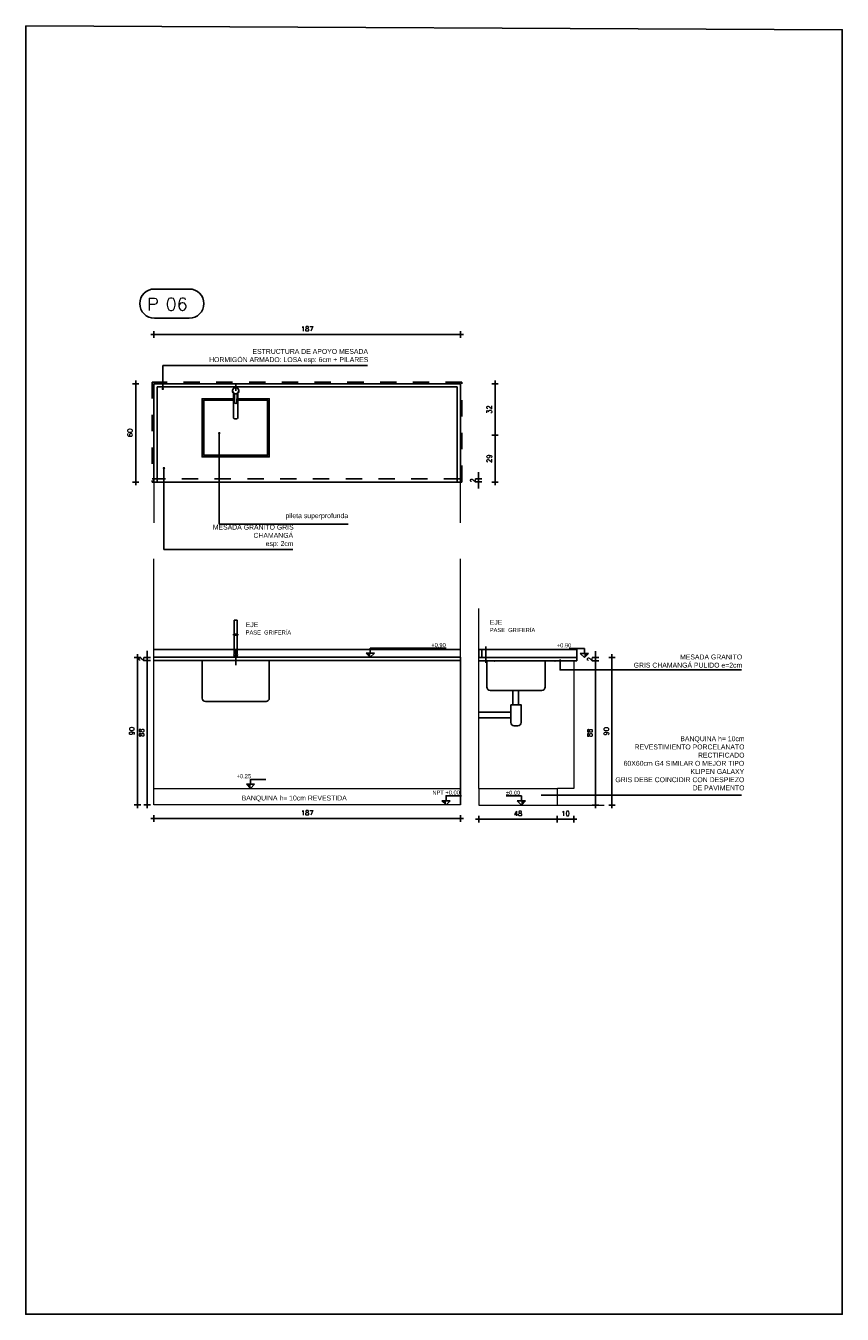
# Model space of a CAD drawing. Header units: millimetres. Extents: x 2889.7 to 2958.5, y 1033.7 to 1094.5.
# Tile 31 of 32: x 2940.3 to 2945.2, y 1051.9 to 1059.7. Entities that reach past the tile are written whole.
import ezdxf
from ezdxf.enums import TextEntityAlignment as Align

# ---------------------------------------------------------------- set-up
doc = ezdxf.new("R2010")
doc.units = ezdxf.units.MM
doc.linetypes.add('DASHDOT', pattern=[25.4, 12.7, -6.35, 0, -6.35])
doc.linetypes.add('HIDDEN2', pattern=[4.7625, 3.175, -1.5875])
for name, color, linetype in [('0.05 GRIS 253', 253, 'Continuous'), ('1MUROS-MV3', 3, 'Continuous'), ('A EQUIPAMIENTO', 5, 'Continuous'), ('A MURO', 1, 'Continuous'), ('A Muro visto', 2, 'Continuous'), ('A PROYECCION 2', 2, 'Continuous'), ('A PROYECCION DISC', 9, 'HIDDEN2'), ('A TABIQUE', 2, 'Continuous'), ('ACOT-P', 2, 'Continuous'), ('TEXTOS', 2, 'Continuous'), ('TXT COTA', 3, 'Continuous')]:
    doc.layers.add(name, color=color, linetype=linetype)
doc.styles.add('arial', font='arial.ttf')
doc.styles.add('ROMANS', font='romans.shx')
doc.styles.add('SaAS simplex', font='simplex.shx', dxfattribs={"width": 0.8})
doc.dimstyles.new('COTAS 125', dxfattribs={"dimscale": 0.01, "dimtxt": 15, "dimasz": 8, "dimexe": 5, "dimexo": 20, "dimgap": 10, "dimtad": 0, "dimzin": 9, "dimdsep": 46, "dimtxsty": 'SaAS simplex', "dimblk": 'OBLIQUE', "dimcen": 0, "dimclrd": 8, "dimclre": 8, "dimclrt": 256, "dimadec": 1, "dimazin": 0, "dimtfac": 1, "dimtmove": 2, "dimatfit": 3, "dimldrblk": 'OBLIQUE', "dimfxl": 10, "dimlwd": -1, "dimlwe": -1, "dimarcsym": 0})
doc.dimstyles.new('ESC20', dxfattribs={"dimtxt": 0.03, "dimasz": 0.02, "dimexe": 0, "dimexo": 0, "dimgap": 0.02, "dimtad": 1, "dimtoh": 1, "dimdec": 0, "dimlfac": 100, "dimzin": 12, "dimdsep": 46, "dimtxsty": 'ROMANS', "dimblk1": 'PUNTO', "dimblk2": 'PUNTO', "dimsah": 1, "dimcen": 0, "dimse1": 1, "dimse2": 1, "dimclrd": 1, "dimclre": 1, "dimadec": 0, "dimazin": 0, "dimtfac": 0.1, "dimtdec": 0, "dimtix": 1, "dimtmove": 2, "dimatfit": 3, "dimldrblk": 'PUNTO', "dimfxl": 1, "dimtvp": 0.7, "dimtolj": 1, "dimtzin": 0, "dimarcsym": 0})

# ---------------------------------------------------------------- blocks, each defined once
blk = doc.blocks.new('*U2')
for p, q in [((-0.273, 0.158), (0.153, 0.158)), ((-0.273, -0.198), (0.153, -0.198))]:
    blk.add_line(p, q)
for centre, start, end in [((-0.273, -0.02), 90, 270), ((0.153, -0.02), 270, 90)]:
    blk.add_arc(centre, 0.178, start, end)
at = {"style": 'ROMANS', "width": 1.1}
blk.add_text('P', height=0.15, dxfattribs=at).set_placement((-0.365, -0.102))
at = {"color": 0, "linetype": 'ByBlock', "style": 'ROMANS', "width": 1.05}
blk.add_attdef('NRO', text='', height=0.15, dxfattribs=at).set_placement((0, -0.027), align=Align.MIDDLE)
blk = doc.blocks.new('PUNTO')
for p, q in [((-1, 0), (1, 0)), ((0, 1), (0, -1))]:
    blk.add_line(p, q)
at = {"const_width": 0.3}
blk.add_lwpolyline([(-0.15, 0, 1), (0.15, 0, 1)], format="xyb", close=True, dxfattribs=at)
blk = doc.blocks.new('*D323')
at = {"layer": 'ACOT-P', "color": 8, "lineweight": -2, "transparency": 16777216}
blk.add_line((2940.9338, 1057.5265), (2940.9338, 1056.9665), dxfattribs=at)
at = {"layer": 'ACOT-P', "color": 8, "lineweight": -2, "transparency": 16777216, "xscale": 0.02, "yscale": 0.02, "zscale": 0.02}
for p, rotation in [((2940.9338, 1057.5465), 90), ((2940.9338, 1056.9465), 270)]:
    blk.add_blockref('PUNTO', p, dxfattribs=dict(at, rotation=rotation))
at = {"layer": 'ACOT-P', "color": 0, "transparency": 16777216, "insert": (2940.8988, 1057.2465), "char_height": 0.03, "attachment_point": 5, "rotation": 90, "style": 'ROMANS'}
blk.add_mtext('\\A1;60', dxfattribs=at)
blk = doc.blocks.new('*D324')
at = {"layer": 'ACOT-P', "color": 8, "lineweight": -2, "transparency": 16777216}
blk.add_line((2942.8953, 1057.8465), (2941.0653, 1057.8465), dxfattribs=at)
at = {"layer": 'ACOT-P', "color": 8, "lineweight": -2, "transparency": 16777216, "xscale": 0.02, "yscale": 0.02, "zscale": 0.02, "rotation": 180}
blk.add_blockref('PUNTO', (2941.0453, 1057.8465), dxfattribs=at)
at = {"layer": 'ACOT-P', "color": 8, "lineweight": -2, "transparency": 16777216, "xscale": 0.02, "yscale": 0.02, "zscale": 0.02}
blk.add_blockref('PUNTO', (2942.9153, 1057.8465), dxfattribs=at)
at = {"layer": 'ACOT-P', "color": 0, "transparency": 16777216, "insert": (2941.9803, 1057.8815), "char_height": 0.03, "attachment_point": 5, "style": 'ROMANS'}
blk.add_mtext('\\A1;187', dxfattribs=at)
blk = doc.blocks.new('_Oblique')
at = {"color": 0, "linetype": 'ByBlock', "lineweight": -2}
blk.add_line((-0.5, -0.5), (0.5, 0.5), dxfattribs=at)
blk = doc.blocks.new('*D325')
at = {"layer": 'ACOT-P', "color": 8, "lineweight": -2, "transparency": 16777216}
for p, q in [((2943.0268, 1056.9865), (2943.0268, 1057.0065)), ((2943.0268, 1056.9471), (2943.0268, 1056.9665)), ((2943.0268, 1056.9271), (2943.0268, 1056.9071))]:
    blk.add_line(p, q, dxfattribs=at)
at = {"layer": 'ACOT-P', "color": 8, "lineweight": -2, "transparency": 16777216, "xscale": 0.02, "yscale": 0.02, "zscale": 0.02}
for p, rotation in [((2943.0268, 1056.9665), 270), ((2943.0268, 1056.9471), 90)]:
    blk.add_blockref('PUNTO', p, dxfattribs=dict(at, rotation=rotation))
at = {"layer": 'ACOT-P', "color": 0, "transparency": 16777216, "insert": (2942.9918, 1056.9568), "char_height": 0.03, "attachment_point": 5, "rotation": 90, "style": 'ROMANS'}
blk.add_mtext('\\A1;2', dxfattribs=at)
blk = doc.blocks.new('*D326')
at = {"layer": 'ACOT-P', "color": 8, "lineweight": -2, "transparency": 16777216}
blk.add_line((2943.1268, 1057.2115), (2943.1268, 1056.9665), dxfattribs=at)
at = {"layer": 'ACOT-P', "color": 8, "lineweight": -2, "transparency": 16777216, "xscale": 0.02, "yscale": 0.02, "zscale": 0.02}
for p, rotation in [((2943.1268, 1057.2315), 90), ((2943.1268, 1056.9465), 270)]:
    blk.add_blockref('PUNTO', p, dxfattribs=dict(at, rotation=rotation))
at = {"layer": 'ACOT-P', "color": 0, "transparency": 16777216, "insert": (2943.0918, 1057.089), "char_height": 0.03, "attachment_point": 5, "rotation": 90, "style": 'ROMANS'}
blk.add_mtext('\\A1;29', dxfattribs=at)
blk = doc.blocks.new('*D327')
at = {"layer": 'ACOT-P', "color": 8, "lineweight": -2, "transparency": 16777216}
blk.add_line((2943.1268, 1057.2515), (2943.1268, 1057.5265), dxfattribs=at)
at = {"layer": 'ACOT-P', "color": 8, "lineweight": -2, "transparency": 16777216, "xscale": 0.02, "yscale": 0.02, "zscale": 0.02}
for p, rotation in [((2943.1268, 1057.5465), 90), ((2943.1268, 1057.2315), 270)]:
    blk.add_blockref('PUNTO', p, dxfattribs=dict(at, rotation=rotation))
at = {"layer": 'ACOT-P', "color": 0, "transparency": 16777216, "insert": (2943.0918, 1057.389), "char_height": 0.03, "attachment_point": 5, "rotation": 90, "style": 'ROMANS'}
blk.add_mtext('\\A1;32', dxfattribs=at)
blk = doc.blocks.new('*D328')
at = {"layer": 'ACOT-P', "color": 8, "lineweight": -2, "transparency": 16777216}
blk.add_line((2941.0044, 1055.8366), (2941.0044, 1054.9966), dxfattribs=at)
at = {"layer": 'ACOT-P', "color": 8, "lineweight": -2, "transparency": 16777216, "xscale": 0.02, "yscale": 0.02, "zscale": 0.02}
for p, rotation in [((2941.0044, 1055.8566), 90), ((2941.0044, 1054.9766), 270)]:
    blk.add_blockref('PUNTO', p, dxfattribs=dict(at, rotation=rotation))
at = {"layer": 'ACOT-P', "color": 0, "transparency": 16777216, "insert": (2940.9694, 1055.4166), "char_height": 0.03, "attachment_point": 5, "rotation": 90, "style": 'ROMANS'}
blk.add_mtext('\\A1;88', dxfattribs=at)
blk = doc.blocks.new('*D329')
at = {"layer": 'ACOT-P', "color": 8, "lineweight": -2, "transparency": 16777216}
blk.add_line((2940.945, 1055.8566), (2940.945, 1054.9966), dxfattribs=at)
at = {"layer": 'ACOT-P', "color": 8, "lineweight": -2, "transparency": 16777216, "xscale": 0.02, "yscale": 0.02, "zscale": 0.02}
for p, rotation in [((2940.945, 1055.8766), 90), ((2940.945, 1054.9766), 270)]:
    blk.add_blockref('PUNTO', p, dxfattribs=dict(at, rotation=rotation))
at = {"layer": 'ACOT-P', "color": 0, "transparency": 16777216, "insert": (2940.91, 1055.4266), "char_height": 0.03, "attachment_point": 5, "rotation": 90, "style": 'ROMANS'}
blk.add_mtext('\\A1;90', dxfattribs=at)
blk = doc.blocks.new('*D330')
at = {"layer": 'ACOT-P', "color": 8, "lineweight": -2, "transparency": 16777216}
for p, q in [((2941.0044, 1055.8966), (2941.0044, 1055.9166)), ((2941.0044, 1055.8766), (2941.0044, 1055.8566)), ((2941.0044, 1055.8366), (2941.0044, 1055.8166))]:
    blk.add_line(p, q, dxfattribs=at)
at = {"layer": 'ACOT-P', "color": 8, "lineweight": -2, "transparency": 16777216, "xscale": 0.02, "yscale": 0.02, "zscale": 0.02}
for p, rotation in [((2941.0044, 1055.8766), 270), ((2941.0044, 1055.8566), 90)]:
    blk.add_blockref('PUNTO', p, dxfattribs=dict(at, rotation=rotation))
at = {"layer": 'ACOT-P', "color": 0, "transparency": 16777216, "insert": (2940.9694, 1055.8666), "char_height": 0.03, "attachment_point": 5, "rotation": 90, "style": 'ROMANS'}
blk.add_mtext('\\A1;2', dxfattribs=at)
blk = doc.blocks.new('*D331')
at = {"layer": 'ACOT-P', "color": 8, "lineweight": -2, "transparency": 16777216}
blk.add_line((2942.8953, 1054.8926), (2941.0653, 1054.8926), dxfattribs=at)
at = {"layer": 'ACOT-P', "color": 8, "lineweight": -2, "transparency": 16777216, "xscale": 0.02, "yscale": 0.02, "zscale": 0.02, "rotation": 180}
blk.add_blockref('PUNTO', (2941.0453, 1054.8926), dxfattribs=at)
at = {"layer": 'ACOT-P', "color": 8, "lineweight": -2, "transparency": 16777216, "xscale": 0.02, "yscale": 0.02, "zscale": 0.02}
blk.add_blockref('PUNTO', (2942.9153, 1054.8926), dxfattribs=at)
at = {"layer": 'ACOT-P', "color": 0, "transparency": 16777216, "insert": (2941.9803, 1054.9276), "char_height": 0.03, "attachment_point": 5, "style": 'ROMANS'}
blk.add_mtext('\\A1;187', dxfattribs=at)
blk = doc.blocks.new('*D332')
at = {"layer": 'ACOT-P', "color": 8, "lineweight": -2, "transparency": 16777216}
blk.add_line((2943.047, 1054.8884), (2943.487, 1054.8884), dxfattribs=at)
at = {"layer": 'ACOT-P', "color": 8, "lineweight": -2, "transparency": 16777216, "xscale": 0.02, "yscale": 0.02, "zscale": 0.02, "rotation": 180}
blk.add_blockref('PUNTO', (2943.027, 1054.8884), dxfattribs=at)
at = {"layer": 'ACOT-P', "color": 8, "lineweight": -2, "transparency": 16777216, "xscale": 0.02, "yscale": 0.02, "zscale": 0.02}
blk.add_blockref('PUNTO', (2943.507, 1054.8884), dxfattribs=at)
at = {"layer": 'ACOT-P', "color": 0, "transparency": 16777216, "insert": (2943.267, 1054.9234), "char_height": 0.03, "attachment_point": 5, "style": 'ROMANS'}
blk.add_mtext('\\A1;48', dxfattribs=at)
blk = doc.blocks.new('*D333')
at = {"layer": 'ACOT-P', "color": 8, "lineweight": -2, "transparency": 16777216}
blk.add_line((2943.7407, 1055.8352), (2943.7407, 1054.9952), dxfattribs=at)
at = {"layer": 'ACOT-P', "color": 8, "lineweight": -2, "transparency": 16777216, "xscale": 0.02, "yscale": 0.02, "zscale": 0.02}
for p, rotation in [((2943.7407, 1055.8552), 90), ((2943.7407, 1054.9752), 270)]:
    blk.add_blockref('PUNTO', p, dxfattribs=dict(at, rotation=rotation))
at = {"layer": 'ACOT-P', "color": 0, "transparency": 16777216, "insert": (2943.7057, 1055.4152), "char_height": 0.03, "attachment_point": 5, "rotation": 90, "style": 'ROMANS'}
blk.add_mtext('\\A1;88', dxfattribs=at)
blk = doc.blocks.new('*D334')
at = {"layer": 'ACOT-P', "color": 8, "lineweight": -2, "transparency": 16777216}
blk.add_line((2943.8407, 1055.8552), (2943.8407, 1054.9952), dxfattribs=at)
at = {"layer": 'ACOT-P', "color": 8, "lineweight": -2, "transparency": 16777216, "xscale": 0.02, "yscale": 0.02, "zscale": 0.02}
for p, rotation in [((2943.8407, 1055.8752), 90), ((2943.8407, 1054.9752), 270)]:
    blk.add_blockref('PUNTO', p, dxfattribs=dict(at, rotation=rotation))
at = {"layer": 'ACOT-P', "color": 0, "transparency": 16777216, "insert": (2943.8057, 1055.4252), "char_height": 0.03, "attachment_point": 5, "rotation": 90, "style": 'ROMANS'}
blk.add_mtext('\\A1;90', dxfattribs=at)
blk = doc.blocks.new('*D335')
at = {"layer": 'ACOT-P', "color": 8, "lineweight": -2, "transparency": 16777216}
for p, q in [((2943.7407, 1055.8952), (2943.7407, 1055.9152)), ((2943.7407, 1055.8752), (2943.7407, 1055.8552)), ((2943.7407, 1055.8352), (2943.7407, 1055.8152))]:
    blk.add_line(p, q, dxfattribs=at)
at = {"layer": 'ACOT-P', "color": 8, "lineweight": -2, "transparency": 16777216, "xscale": 0.02, "yscale": 0.02, "zscale": 0.02}
for p, rotation in [((2943.7407, 1055.8752), 270), ((2943.7407, 1055.8552), 90)]:
    blk.add_blockref('PUNTO', p, dxfattribs=dict(at, rotation=rotation))
at = {"layer": 'ACOT-P', "color": 0, "transparency": 16777216, "insert": (2943.7057, 1055.8652), "char_height": 0.03, "attachment_point": 5, "rotation": 90, "style": 'ROMANS'}
blk.add_mtext('\\A1;2', dxfattribs=at)
blk = doc.blocks.new('*D336')
at = {"layer": 'ACOT-P', "color": 8, "lineweight": -2, "transparency": 16777216}
blk.add_line((2943.527, 1054.8884), (2943.587, 1054.8884), dxfattribs=at)
at = {"layer": 'ACOT-P', "color": 8, "lineweight": -2, "transparency": 16777216, "xscale": 0.02, "yscale": 0.02, "zscale": 0.02, "rotation": 180}
blk.add_blockref('PUNTO', (2943.507, 1054.8884), dxfattribs=at)
at = {"layer": 'ACOT-P', "color": 8, "lineweight": -2, "transparency": 16777216, "xscale": 0.02, "yscale": 0.02, "zscale": 0.02}
blk.add_blockref('PUNTO', (2943.607, 1054.8884), dxfattribs=at)
at = {"layer": 'ACOT-P', "color": 0, "transparency": 16777216, "insert": (2943.557, 1054.9234), "char_height": 0.03, "attachment_point": 5, "style": 'ROMANS'}
blk.add_mtext('\\A1;10', dxfattribs=at)

msp = doc.modelspace()

# ---------------------------------------------------------------- hatches: boundary and pattern name
at = {"layer": '0.05 GRIS 253'}
h = msp.add_hatch(dxfattribs=at)
h.set_pattern_fill('ANGLE', color=256)
h.set_pattern_definition([(0, (4.623, -23.8834), (0, 6.985), [5.08, -1.905]), (90, (4.623, -23.8834), (-6.985, 4e-16), [5.08, -1.905])])
h.paths.add_polyline_path([(2943.627, 1055.87516), (2943.327, 1055.87516), (2943.327, 1055.85516), (2943.627, 1055.85516)])
h.paths.add_polyline_path([(2943.327, 1055.87516), (2943.027, 1055.87516), (2943.027, 1055.85516), (2943.327, 1055.85516)])
h.paths.add_polyline_path([(2943.047, 1055.92516), (2943.027, 1055.92516), (2943.027, 1055.87516), (2943.047, 1055.87516)])
h = msp.add_hatch(dxfattribs=at)
h.set_pattern_fill('ANGLE', color=256)
h.set_pattern_definition([(0, (4.403, -23.8834), (0, 6.985), [5.08, -1.905]), (90, (4.403, -23.8834), (-6.985, 4e-16), [5.08, -1.905])])
h.paths.add_polyline_path([(2942.91527, 1055.87663), (2941.54404, 1055.87663), (2941.54404, 1055.85663), (2942.91527, 1055.85663)])
h.paths.add_polyline_path([(2941.54404, 1055.87663), (2941.04527, 1055.87663), (2941.04527, 1055.85663), (2941.54404, 1055.85663)])
at = {"layer": 'A TABIQUE'}
h = msp.add_hatch(color=256, dxfattribs=at)
h.dxf.hatch_style = 1
h.paths.add_polyline_path([(2942.36564, 1055.90182), (2942.34044, 1055.90182), (2942.36564, 1055.87663)])
h = msp.add_hatch(color=256, dxfattribs=at)
h.dxf.hatch_style = 1
h.paths.add_polyline_path([(2943.67221, 1055.90036), (2943.69741, 1055.90036), (2943.67221, 1055.87516)])
h = msp.add_hatch(color=256, dxfattribs=at)
h.dxf.hatch_style = 1
h.paths.add_polyline_path([(2941.63456, 1055.10182), (2941.60937, 1055.10182), (2941.63456, 1055.07663)])
h = msp.add_hatch(color=256, dxfattribs=at)
h.dxf.hatch_style = 1
h.paths.add_polyline_path([(2942.82811, 1055.00182), (2942.80291, 1055.00182), (2942.82811, 1054.97663)])
h = msp.add_hatch(color=256, dxfattribs=at)
h.dxf.hatch_style = 1
h.paths.add_polyline_path([(2943.28818, 1055.00036), (2943.31337, 1055.00036), (2943.28818, 1054.97516)])

# ---------------------------------------------------------------- linework, layer by layer
for p, q in [((2941.54404, 1057.50333), (2941.54404, 1057.54654)), ((2943.40884, 1055.03568), (2944.63173, 1055.03568))]:
    msp.add_line(p, q)
msp.add_lwpolyline([(2944.63173, 1055.79972), (2943.52382, 1055.79972), (2943.52382, 1055.86389)])
for p in [(2943.12324, 1055.85516), (2943.49324, 1055.85516)]:
    msp.add_point(p)
at = {"layer": '1MUROS-MV3', "color": 7}
msp.add_lwpolyline([(2940.26281, 1059.731), (2945.24596, 1059.70651), (2945.24596, 1051.8676), (2940.26281, 1051.8676)], close=True, dxfattribs=at)
at = {"layer": 'A EQUIPAMIENTO', "color": 5}
for p, q in [((2941.53504, 1056.01883), (2941.53504, 1056.10263)), ((2941.55304, 1056.10263), (2941.53504, 1056.10263)), ((2941.55304, 1056.01883), (2941.55304, 1056.10263)), ((2941.55754, 1056.01883), (2941.53054, 1056.01883)), ((2941.53054, 1056.01163), (2941.53054, 1056.01883)), ((2941.55754, 1056.01163), (2941.53054, 1056.01163)), ((2941.53504, 1055.89823), (2941.53504, 1056.01163)), ((2941.55304, 1055.89823), (2941.55304, 1056.01163)), ((2941.55754, 1056.01163), (2941.55754, 1056.01883)), ((2941.55304, 1055.89823), (2941.53504, 1055.89823)), ((2941.53504, 1055.87663), (2941.53504, 1055.88703)), ((2941.55304, 1055.87663), (2941.55304, 1055.88703))]:
    msp.add_line(p, q, dxfattribs=at)
at = {"layer": 'A EQUIPAMIENTO'}
msp.add_lwpolyline([(2941.552, 1057.43434), (2941.55203, 1057.47828, -0.2099655), (2941.55689, 1057.48933, 2.5669551), (2941.53118, 1057.48934, -0.2099655), (2941.53603, 1057.47829), (2941.536, 1057.43435, 1)], format="xyb", close=True, dxfattribs=at)
msp.add_lwpolyline([(2941.55804, 1057.49047), (2941.55793, 1057.34011, -0.4142136), (2941.55093, 1057.33311), (2941.53693, 1057.33312, -0.4142136), (2941.52993, 1057.34013), (2941.53004, 1057.49049)], format="xyb", dxfattribs=at)
for points in [[(2941.55804, 1057.45507), (2941.74904, 1057.45507), (2941.74904, 1057.10007), (2941.33904, 1057.10007), (2941.33904, 1057.45507), (2941.53004, 1057.45507)], [(2941.55804, 1057.44507), (2941.73904, 1057.44507), (2941.73904, 1057.11007), (2941.34904, 1057.11007), (2941.34904, 1057.44507), (2941.53004, 1057.44507)]]:
    msp.add_lwpolyline(points, dxfattribs=at)
msp.add_circle((2941.54404, 1057.50333), 0.019, dxfattribs=at)
at = {"layer": 'A EQUIPAMIENTO', "color": 5}
msp.add_arc((2941.54404, 1055.89263), 0.0106, 148.109208, 31.890792, dxfattribs=at)
at = {"layer": 'A MURO'}
for p, q in [((2941.04527, 1055.87663), (2942.91527, 1055.87663)), ((2941.04527, 1055.85663), (2942.91527, 1055.85663)), ((2943.027, 1055.87516), (2943.627, 1055.87516)), ((2943.027, 1055.85516), (2943.627, 1055.85516)), ((2943.627, 1055.87516), (2943.627, 1055.85516))]:
    msp.add_line(p, q, dxfattribs=at)
for points in [[(2942.91527, 1056.94654), (2942.91527, 1057.54654), (2941.04527, 1057.54654), (2941.04527, 1056.94654)], [(2943.027, 1055.87516), (2943.047, 1055.87516), (2943.047, 1055.92516), (2943.027, 1055.92516)]]:
    msp.add_lwpolyline(points, close=True, dxfattribs=at)
msp.add_lwpolyline([(2942.89527, 1056.94654), (2942.89527, 1057.52654), (2941.06527, 1057.52654), (2941.06527, 1056.94654)], dxfattribs=at)
at = {"layer": 'A Muro visto', "color": 8}
for p, q in [((2941.04527, 1055.92516), (2941.53504, 1055.92516)), ((2941.55304, 1055.92516), (2942.91527, 1055.92516)), ((2943.047, 1055.92516), (2943.627, 1055.92516)), ((2943.627, 1055.92516), (2943.627, 1055.87516))]:
    msp.add_line(p, q, dxfattribs=at)
at = {"layer": 'A PROYECCION 2', "color": 4, "linetype": 'Continuous', "lineweight": 13}
for p, q in [((2941.04527, 1054.97663), (2941.04527, 1056.47757)), ((2942.91527, 1054.97663), (2942.91527, 1056.47757)), ((2943.027, 1055.07516), (2943.027, 1056.17525)), ((2942.91527, 1055.85663), (2942.91527, 1055.87663)), ((2943.607, 1055.85516), (2943.607, 1055.07516)), ((2941.04527, 1055.07663), (2942.91527, 1055.07663)), ((2943.027, 1055.07516), (2943.027, 1054.97516)), ((2943.027, 1055.07516), (2943.50802, 1055.07516)), ((2943.507, 1055.07516), (2943.507, 1054.97516)), ((2943.607, 1055.07516), (2943.50802, 1055.07516)), ((2943.027, 1054.97516), (2943.79318, 1054.97516))]:
    msp.add_line(p, q, dxfattribs=at)
at = {"layer": 'A PROYECCION 2', "linetype": 'Continuous', "lineweight": 13}
msp.add_line((2942.91527, 1055.87663), (2942.91527, 1054.97663), dxfattribs=at)
at = {"layer": 'A PROYECCION 2', "color": 4, "linetype": 'Continuous', "lineweight": 13}
for points in [[(2941.04527, 1056.94654), (2941.04527, 1056.69654)], [(2942.91527, 1056.69654), (2942.91527, 1056.94654)], [(2942.91527, 1054.97663), (2941.04527, 1054.97663)]]:
    msp.add_lwpolyline(points, dxfattribs=at)
at = {"layer": 'A PROYECCION DISC', "color": 8, "ltscale": 0.001}
msp.add_line((2942.91527, 1056.96654), (2941.03527, 1056.96654), dxfattribs=at)
at = {"layer": 'A PROYECCION DISC', "color": 8, "linetype": 'DASHDOT', "ltscale": 0.002}
for p, q in [((2941.54404, 1055.82829), (2941.54404, 1055.9931)), ((2943.07021, 1055.84276), (2943.07021, 1056.00757))]:
    msp.add_line(p, q, dxfattribs=at)
at = {"layer": 'A PROYECCION DISC', "linetype": 'Continuous', "ltscale": 0.1}
for p, q in [((2943.077, 1055.69516), (2943.077, 1055.85516)), ((2943.432, 1055.69516), (2943.432, 1055.85516)), ((2943.23591, 1055.67544), (2943.23591, 1055.58734)), ((2943.27091, 1055.67522), (2943.27091, 1055.58734)), ((2943.22333, 1055.54137), (2943.027, 1055.54137)), ((2943.22333, 1055.50637), (2943.027, 1055.50637))]:
    msp.add_line(p, q, dxfattribs=at)
at = {"layer": 'A PROYECCION DISC', "color": 8, "ltscale": 0.001}
msp.add_lwpolyline([(2942.92527, 1057.55654), (2941.03527, 1057.55654), (2941.03527, 1056.94654), (2942.92527, 1056.94654)], close=True, dxfattribs=at)
at = {"layer": 'A PROYECCION DISC', "linetype": 'Continuous', "ltscale": 0.1}
for points in [[(2941.33904, 1055.85663), (2941.33904, 1055.62663, 0.4142136), (2941.35904, 1055.60663)], [(2941.35904, 1055.60663), (2941.72904, 1055.60663, 0.4142136), (2941.74904, 1055.62663), (2941.74904, 1055.85663)], [(2943.077, 1055.72516), (2943.077, 1055.69516, 0.4142136), (2943.097, 1055.67516)], [(2943.097, 1055.67516), (2943.412, 1055.67516, 0.4142136), (2943.432, 1055.69516)]]:
    msp.add_lwpolyline(points, format="xyb", dxfattribs=at)
at = {"layer": 'A PROYECCION DISC', "linetype": 'Continuous', "ltscale": 0.1, "elevation": 0}
msp.add_lwpolyline([(2943.22333, 1055.58734), (2943.22333, 1055.47805, 0.4142136), (2943.24333, 1055.45805), (2943.26567, 1055.45805, 0.4142136), (2943.28567, 1055.47805), (2943.28567, 1055.58734)], format="xyb", close=True, dxfattribs=at)
at = {"layer": 'A TABIQUE'}
for p, q in [((2942.36564, 1055.87663), (2942.34044, 1055.90182)), ((2942.39083, 1055.90182), (2942.34044, 1055.90182)), ((2942.36564, 1055.87663), (2942.39083, 1055.90182)), ((2943.67221, 1055.87516), (2943.64702, 1055.90036)), ((2943.64702, 1055.90036), (2943.69741, 1055.90036)), ((2943.67221, 1055.87516), (2943.69741, 1055.90036)), ((2941.63456, 1055.07663), (2941.60937, 1055.10182)), ((2941.65976, 1055.10182), (2941.60937, 1055.10182)), ((2941.63456, 1055.07663), (2941.65976, 1055.10182)), ((2942.82811, 1054.97663), (2942.80291, 1055.00182)), ((2942.8533, 1055.00182), (2942.80291, 1055.00182)), ((2942.82811, 1054.97663), (2942.8533, 1055.00182)), ((2943.28818, 1054.97516), (2943.26299, 1055.00036)), ((2943.26299, 1055.00036), (2943.31337, 1055.00036)), ((2943.28818, 1054.97516), (2943.31337, 1055.00036))]:
    msp.add_line(p, q, dxfattribs=at)
for points in [[(2942.36564, 1055.90182), (2942.36564, 1055.93182), (2942.82939, 1055.93182)], [(2943.67221, 1055.90036), (2943.67221, 1055.93036), (2943.57846, 1055.93036)], [(2941.63456, 1055.10182), (2941.63456, 1055.13182), (2941.72831, 1055.13182)], [(2942.82811, 1055.00182), (2942.82811, 1055.03182), (2942.92186, 1055.03182)], [(2943.28818, 1055.00036), (2943.28818, 1055.03036), (2943.19443, 1055.03036)]]:
    msp.add_lwpolyline(points, dxfattribs=at)

# ---------------------------------------------------------------- block references
at = {"layer": 'TXT COTA', "xscale": 0.5, "yscale": 0.5, "zscale": 0.5}
msp.add_blockref('*U2', (2941.18406, 1058.04532), dxfattribs=at).add_auto_attribs({'NRO': '06'})

# ---------------------------------------------------------------- texts
at = {"layer": 'TEXTOS', "style": 'arial'}
for s, insert, char_height, width, attachment_point in [('\\pi0.37814;{\\C2;ESTRUCTURA DE APOYO MESADA\\P\\pi0.11371;HORMIGÓN ARMADO: LOSA esp: 6cm + PILARES}', (2941.26812, 1057.66946), 0.03, 1.0804819, 7), ('{\\C2;pileta superprofunda}', (2942.23036, 1056.75611), 0.03, 1.0804819, 3), ('\\pi0.19806;{\\C2;MESADA GRANITO GRIS \\P\\pi0.44629;CHAMANGÁ\\P\\pi0.52064;esp: 2cm}', (2941.20626, 1056.54696), 0.03, 0.6864335, 7), ('{\\H1.2x;\\C2;EJE\\P\\H0.83333x;PASE  GRIFERÍA }', (2941.60502, 1056.01558), 0.025, 1.0804819, 7), ('{\\H1.2x;\\C2;EJE\\P\\H0.83333x;PASE  GRIFERÍA }', (2943.09453, 1056.03005), 0.025, 1.0804819, 7), ('\\pi0.2951;MESADA GRANITO \\P\\pi0.01204;GRIS CHAMANGÁ PULIDO e=2cm', (2943.96099, 1055.8938), 0.03, 0.6696665, 1), ('\\pi0.43999;{\\C2;BANQUINA h= 10cm\\P\\pi0.16119;REVESTIMIENTO PORCELANATO \\P\\pi0.5478;RECTIFICADO  \\P\\pi0.094194;60X60cm G4 SIMILAR O MEJOR TIPO \\P\\pi0.50163;KLIPEN GALAXY\\P\\pi0.04371;GRIS DEBE COINCIDIR CON DESPIEZO \\P\\pi0.51509;DE PAVIMENTO}', (2943.8177, 1055.39481), 0.03, 0.8266769, 1), ('{\\C2;BANQUINA h= 10cm REVESTIDA}', (2942.22199, 1054.99483), 0.03, 1.0804819, 9)]:
    msp.add_mtext(s, dxfattribs=dict(at, insert=insert, char_height=char_height, width=width, attachment_point=attachment_point))
at = {"layer": 'TXT COTA', "char_height": 0.025, "style": 'arial'}
for s, insert, attachment_point in [('\\pi-0.084754;+0.90', (2942.8228, 1055.93829), 7), ('+0.90', (2943.59253, 1055.93682), 9), ('\\pi-0.085027;+0.25', (2941.63456, 1055.13829), 7), ('\\pi-0.16359;NPT +0.00', (2942.90811, 1055.03829), 7), ('±0.00', (2943.2806, 1055.03682), 9)]:
    msp.add_mtext(s, dxfattribs=dict(at, insert=insert, attachment_point=attachment_point))

# ---------------------------------------------------------------- dimensions: what is measured, and where the dimension line sits
at = {"layer": 'ACOT-P'}
dim = msp.add_linear_dim(base=(2941.04527, 1057.84654), p1=(2942.91527, 1057.54654), p2=(2941.04527, 1057.54654), dimstyle='ESC20', override={"dimclrd": 8}, dxfattribs=at)
dim.commit()
dim.dimension.update_dxf_attribs({"geometry": '*D324', "text_midpoint": (2941.98027, 1057.88154)})
for base, p1, p2, angle, picture, middle in [((2940.93376, 1056.94654), (2941.04527, 1057.54654), (2941.04527, 1056.94654), 90, '*D323', (2940.89876, 1057.24654)), ((2943.1267770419, 1057.5465410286), (2942.9152674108, 1057.2315410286), (2942.9152674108, 1057.5465410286), 90, '*D327', (2943.0917770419, 1057.3890410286)), ((2943.1267770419, 1056.9465410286), (2942.9152674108, 1057.2315410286), (2942.9252674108, 1056.9465410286), 90, '*D326', (2943.0917770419, 1057.0890410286)), ((2943.02678, 1056.96654), (2942.91527, 1056.94711), (2942.91527, 1056.96654), 90, '*D325', (2942.99178, 1056.95682)), ((2941.00442, 1055.85663), (2941.17829, 1055.87663), (2941.17829, 1055.85663), 90, '*D330', (2940.96942, 1055.86663)), ((2943.74075, 1055.85516), (2943.56687, 1055.87516), (2943.56687, 1055.85516), 90, '*D335', (2943.70575, 1055.86516)), ((2940.94502, 1054.97663), (2941.21889, 1055.87663), (2941.21889, 1054.97663), 90, '*D329', (2940.91002, 1055.42663)), ((2941.00442, 1054.97663), (2941.10442, 1055.85663), (2941.17829, 1054.97663), 90, '*D328', (2940.96942, 1055.41663)), ((2943.74075, 1054.97516), (2943.47924, 1055.85516), (2943.56687, 1054.97516), 90, '*D333', (2943.70575, 1055.41516)), ((2943.84075, 1054.97516), (2943.56687, 1055.87516), (2943.56687, 1054.97516), 90, '*D334', (2943.80575, 1055.42516)), ((2941.04527, 1054.89258), (2942.91527, 1055.25765), (2941.04527, 1054.97663), 180, '*D331', (2941.98027, 1054.92758)), ((2943.507, 1054.88844), (2943.027, 1054.97516), (2943.507, 1054.97516), 0, '*D332', (2943.267, 1054.92344)), ((2943.607, 1054.88844), (2943.507, 1054.97516), (2943.607, 1054.97516), 180, '*D336', (2943.557, 1054.92344))]:
    dim = msp.add_linear_dim(base=base, p1=p1, p2=p2, angle=angle, dimstyle='ESC20', override={"dimclrd": 8}, dxfattribs=at)
    dim.commit()
    dim.dimension.update_dxf_attribs({"geometry": picture, "text_midpoint": middle})

# ---------------------------------------------------------------- leaders
for points in [[(2941.09888, 1057.51508), (2941.09888, 1057.65729), (2942.3486, 1057.65729)], [(2941.44368, 1057.24469), (2941.44368, 1056.69007), (2942.23036, 1056.69007)], [(2941.10626, 1057.03154), (2941.10626, 1056.53479), (2941.89269, 1056.53479)]]:
    msp.add_leader(points, dimstyle='COTAS 125', override={"dimtxt": 5, "dimasz": 6, "dimldrblk": 'DotSmall'})

doc.saveas('drawing.dxf')
